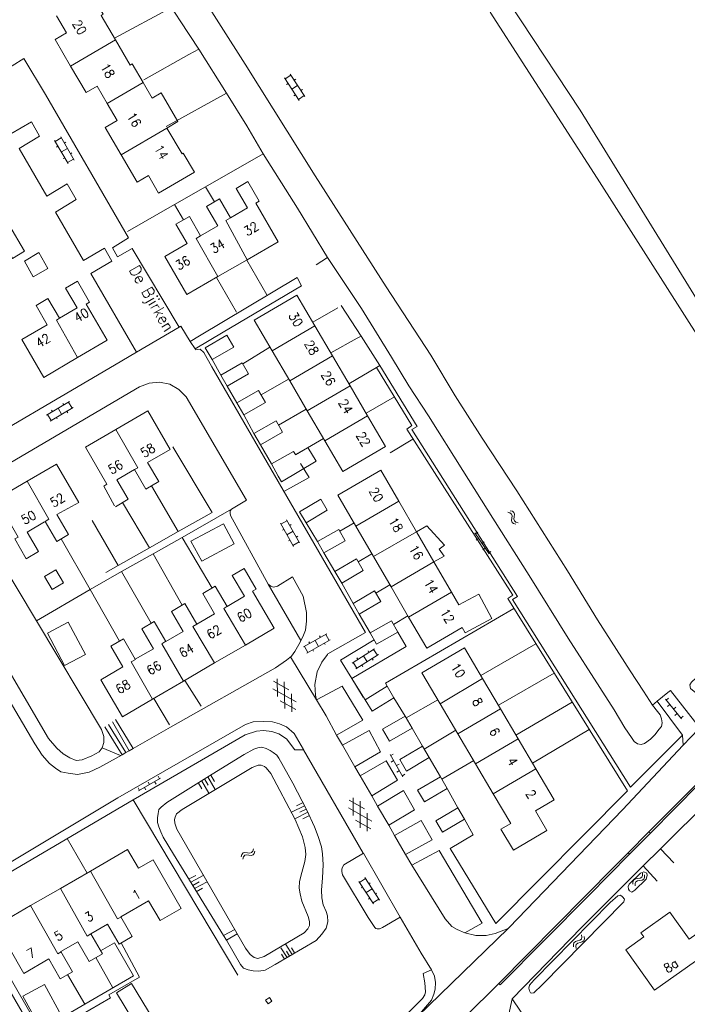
# Model space of a CAD drawing. Header units: metres. Extents: x 189705 to 199106, y 581686 to 588448.
# Tile 235 of 256: x 195681 to 195796, y 584184 to 584354. Entities that reach past the tile are written whole.
import ezdxf

# ---------------------------------------------------------------- set-up
doc = ezdxf.new("R2010")
doc.units = ezdxf.units.M
doc.layers.add('B-WA-OG-GBKN-G', color=7, linetype='Continuous', lineweight=18)
doc.styles.add('Style-STANDARD', font='STANDARD.shx')

msp = doc.modelspace()

# ---------------------------------------------------------------- linework, layer by layer
at = {"layer": 'B-WA-OG-GBKN-G'}
for p, q in [((195729.252, 584340.016), (195726.741, 584343.87)), ((195726.85, 584343.702), (195727.856, 584344.358)), ((195730.258, 584340.671), (195727.746, 584344.525)), ((195728.429, 584343.478), (195728.68, 584343.642)), ((195727.117, 584342.743), (195727.369, 584342.907)), ((195727.997, 584341.943), (195729.002, 584342.598)), ((195729.574, 584341.72), (195729.825, 584341.884)), ((195728.372, 584340.817), (195728.623, 584340.981)), ((195729.143, 584340.183), (195730.148, 584340.839)), ((195689.472, 584329.139), (195687.171, 584333.123)), ((195687.271, 584332.949), (195688.31, 584333.55)), ((195690.511, 584329.74), (195688.21, 584333.723)), ((195688.835, 584332.64), (195689.095, 584332.79)), ((195687.486, 584331.977), (195687.746, 584332.127)), ((195688.321, 584331.131), (195689.36, 584331.731)), ((195688.636, 584329.987), (195688.895, 584330.137)), ((195689.372, 584329.313), (195690.411, 584329.913)), ((195689.885, 584330.824), (195690.144, 584330.974)), ((195685.784, 584285.829), (195689.746, 584288.167)), ((195686.394, 584284.796), (195690.356, 584287.133)), ((195687.765, 584286.998), (195688.375, 584285.965)), ((195688.603, 584287.841), (195688.756, 584287.583)), ((195689.574, 584288.065), (195690.184, 584287.032)), ((195685.957, 584285.931), (195686.567, 584284.898)), ((195686.624, 584286.673), (195686.777, 584286.415)), ((195687.473, 584285.432), (195687.625, 584285.174)), ((195689.279, 584286.498), (195689.432, 584286.24)), ((195765.185, 584269.096), (195765.578, 584268.987)), ((195765.578, 584268.987), (195765.841, 584268.791)), ((195765.597, 584269.375), (195765.99, 584269.269)), ((195765.841, 584268.791), (195765.928, 584268.477)), ((195765.928, 584268.477), (195765.891, 584268.064)), ((195765.99, 584269.269), (195766.254, 584269.076)), ((195766.254, 584269.076), (195766.344, 584268.749)), ((195766.301, 584268.344), (195766.259, 584267.938)), ((195766.344, 584268.749), (195766.301, 584268.344)), ((195726.036, 584267.232), (195728.309, 584263.233)), ((195727.178, 584267.652), (195726.135, 584267.059)), ((195727.079, 584267.825), (195729.352, 584263.826)), ((195727.909, 584266.972), (195727.648, 584266.824)), ((195765.891, 584268.064), (195765.846, 584267.658)), ((195765.846, 584267.658), (195765.93, 584267.34)), ((195765.93, 584267.34), (195766.201, 584267.14)), ((195766.201, 584267.14), (195766.596, 584267.032)), ((195766.259, 584267.938), (195766.343, 584267.62)), ((195766.343, 584267.62), (195766.612, 584267.418)), ((195766.612, 584267.418), (195767.007, 584267.311)), ((195726.655, 584266.144), (195726.394, 584265.996)), ((195728.216, 584265.826), (195727.173, 584265.233)), ((195729.045, 584264.974), (195728.784, 584264.826)), ((195759.508, 584265.567), (195761.968, 584261.919)), ((195760.034, 584265.681), (195759.62, 584265.401)), ((195727.691, 584264.32), (195727.431, 584264.172)), ((195729.254, 584264), (195728.21, 584263.407)), ((195760.179, 584264.572), (195759.764, 584264.293)), ((195761.152, 584264.023), (195760.738, 584263.743)), ((195761.297, 584262.914), (195760.882, 584262.635)), ((195762.27, 584262.365), (195761.856, 584262.085)), ((195734.028, 584248.182), (195730.026, 584245.915)), ((195734.445, 584247.04), (195733.854, 584248.084)), ((195734.619, 584247.138), (195730.617, 584244.871)), ((195731.113, 584246.531), (195730.965, 584246.792)), ((195732.618, 584246.004), (195732.027, 584247.049)), ((195732.938, 584247.565), (195732.791, 584247.826)), ((195733.765, 584246.309), (195733.617, 584246.57)), ((195730.791, 584244.969), (195730.2, 584246.013)), ((195731.766, 584245.177), (195731.618, 584245.438)), ((195738.384, 584243.143), (195742.271, 584245.604)), ((195741.139, 584245.242), (195741.299, 584244.988)), ((195742.102, 584245.497), (195742.744, 584244.483)), ((195738.553, 584243.25), (195739.195, 584242.236)), ((195739.026, 584242.129), (195742.913, 584244.59)), ((195739.197, 584244.013), (195739.358, 584243.759)), ((195740.328, 584244.373), (195740.97, 584243.359)), ((195741.857, 584243.921), (195742.017, 584243.668)), ((195740.084, 584242.799), (195740.245, 584242.545)), ((195724.849, 584240.027), (195727.523, 584238.559)), ((195725.559, 584237.368), (195725.493, 584240.417)), ((195726.817, 584235.293), (195726.717, 584239.889)), ((195724.751, 584238.698), (195728.782, 584236.486)), ((195726.007, 584236.627), (195728.681, 584235.158)), ((195728.038, 584234.768), (195727.972, 584237.821)), ((195792.349, 584236.921), (195795.135, 584233.515)), ((195792.863, 584237.083), (195792.476, 584236.766)), ((195793.109, 584235.992), (195792.722, 584235.676)), ((195794.129, 584235.535), (195793.742, 584235.218)), ((195794.375, 584234.444), (195793.988, 584234.127)), ((195795.395, 584233.986), (195795.008, 584233.67)), ((195744.94, 584227.384), (195747.154, 584223.582)), ((195745.473, 584227.463), (195745.041, 584227.212)), ((195745.544, 584226.347), (195745.112, 584226.096)), ((195746.479, 584225.735), (195746.047, 584225.483)), ((195746.55, 584224.619), (195746.118, 584224.367)), ((195701.609, 584221.129), (195705.416, 584223.334)), ((195703.262, 584222.664), (195703.512, 584222.232)), ((195704.378, 584222.733), (195704.628, 584222.3)), ((195704.992, 584223.667), (195705.243, 584223.234)), ((195711.905, 584222.601), (195712.531, 584221.513)), ((195712.448, 584222.914), (195713.701, 584220.739)), ((195712.992, 584223.227), (195713.618, 584222.14)), ((195713.536, 584223.54), (195714.789, 584221.366)), ((195714.079, 584223.853), (195714.706, 584222.766)), ((195747.485, 584224.006), (195747.053, 584223.755)), ((195701.531, 584221.662), (195701.782, 584221.229)), ((195702.647, 584221.73), (195702.898, 584221.298)), ((195737.91, 584219.548), (195740.551, 584218.022)), ((195738.561, 584216.874), (195738.562, 584219.924)), ((195739.773, 584214.772), (195739.774, 584219.369)), ((195730.213, 584218.57), (195727.96, 584217.464)), ((195729.937, 584219.133), (195728.81, 584218.58)), ((195730.49, 584218.007), (195729.364, 584217.454)), ((195737.783, 584218.221), (195741.764, 584215.922)), ((195730.767, 584217.444), (195728.514, 584216.337)), ((195731.043, 584216.881), (195729.917, 584216.327)), ((195738.993, 584216.123), (195741.634, 584214.597)), ((195740.983, 584214.221), (195740.983, 584217.274)), ((195721.076, 584210.518), (195721.283, 584210.783)), ((195721.283, 584210.783), (195721.4, 584211.175)), ((195721.553, 584210.366), (195721.669, 584210.758)), ((195719.305, 584209.81), (195719.419, 584210.201)), ((195719.419, 584210.201), (195719.619, 584210.461)), ((195719.575, 584209.393), (195719.692, 584209.783)), ((195719.619, 584210.461), (195719.947, 584210.544)), ((195719.692, 584209.783), (195719.894, 584210.042)), ((195719.894, 584210.042), (195720.21, 584210.122)), ((195719.947, 584210.544), (195720.351, 584210.492)), ((195720.21, 584210.122), (195720.622, 584210.075)), ((195720.351, 584210.492), (195720.756, 584210.441)), ((195720.622, 584210.075), (195721.026, 584210.022)), ((195720.756, 584210.441), (195721.076, 584210.518)), ((195721.026, 584210.022), (195721.346, 584210.099)), ((195721.346, 584210.099), (195721.553, 584210.366)), ((195710.351, 584205.977), (195711.457, 584206.571)), ((195710.648, 584205.425), (195712.859, 584206.612)), ((195739.685, 584205.378), (195740.692, 584206.031)), ((195743.086, 584202.339), (195740.583, 584206.199)), ((195786.757, 584205.51), (195786.877, 584205.815)), ((195786.877, 584205.815), (195787.171, 584205.984)), ((195787.171, 584205.984), (195787.573, 584206.044)), ((195787.256, 584205.487), (195787.538, 584205.65)), ((195787.538, 584205.65), (195787.948, 584205.718)), ((195787.573, 584206.044), (195787.977, 584206.106)), ((195787.948, 584205.718), (195788.351, 584205.777)), ((195787.977, 584206.106), (195788.263, 584206.268)), ((195788.263, 584206.268), (195788.391, 584206.579)), ((195788.351, 584205.777), (195788.638, 584205.939)), ((195788.391, 584206.579), (195788.395, 584206.988)), ((195788.638, 584205.939), (195788.764, 584206.252)), ((195788.764, 584206.252), (195788.769, 584206.66)), ((195710.945, 584204.872), (195712.05, 584205.466)), ((195711.242, 584204.319), (195713.453, 584205.507)), ((195711.539, 584203.767), (195712.644, 584204.36)), ((195742.079, 584201.687), (195739.577, 584205.546)), ((195739.951, 584204.418), (195740.202, 584204.581)), ((195740.828, 584203.616), (195741.835, 584204.269)), ((195741.264, 584205.15), (195741.515, 584205.313)), ((195786.753, 584205.103), (195786.757, 584205.51)), ((195787.127, 584204.775), (195787.133, 584205.183)), ((195787.133, 584205.183), (195787.256, 584205.487)), ((195741.201, 584202.49), (195741.452, 584202.653)), ((195741.97, 584201.854), (195742.977, 584202.507)), ((195742.405, 584203.39), (195742.657, 584203.553)), ((195777.619, 584195.42), (195777.882, 584195.618)), ((195777.882, 584195.618), (195777.968, 584195.943)), ((195777.968, 584195.943), (195777.918, 584196.349)), ((195778.297, 584195.341), (195778.381, 584195.668)), ((195778.381, 584195.668), (195778.332, 584196.074)), ((195727.201, 584192.442), (195726.132, 584194.141)), ((195728.051, 584192.976), (195726.982, 584194.676)), ((195728.476, 584193.244), (195727.941, 584194.094)), ((195776.488, 584194.669), (195776.568, 584194.986)), ((195776.539, 584194.265), (195776.488, 584194.669)), ((195776.568, 584194.986), (195776.837, 584195.193)), ((195776.837, 584195.193), (195777.227, 584195.305)), ((195776.904, 584194.394), (195776.987, 584194.712)), ((195776.952, 584193.989), (195776.904, 584194.394)), ((195776.987, 584194.712), (195777.245, 584194.911)), ((195777.227, 584195.305), (195777.619, 584195.42)), ((195777.245, 584194.911), (195777.642, 584195.031)), ((195777.642, 584195.031), (195778.034, 584195.143)), ((195778.034, 584195.143), (195778.297, 584195.341)), ((195726.776, 584192.174), (195726.241, 584193.024)), ((195727.626, 584192.709), (195727.091, 584193.559))]:
    msp.add_line(p, q, dxfattribs=at)
at = {"layer": 'B-WA-OG-GBKN-G', "flags": 128}
for points in [[(195757.368, 584369.147), (195777.644, 584338.34), (195800.546, 584301.199), (195822.573, 584269.357), (195825.903, 584263.214), (195825.627, 584262.552), (195798.988, 584237.444), (195797.844, 584237.761), (195796.639, 584238.781), (195796.538, 584239.419), (195796.826, 584239.834), (195821.895, 584263.154), (195821.952, 584264.077), (195804.383, 584289.265), (195780.584, 584326.631), (195762.146, 584355.218)], [(195708.382, 584364.468), (195720, 584346.22), (195732.003, 584327.008), (195744.234, 584307.899), (195751.944, 584296.139)], [(195697.621, 584350.417), (195695.159, 584354.618), (195695.531, 584354.836), (195693.576, 584358.172)], [(195707.265, 584355.983), (195697.448, 584350.713)], [(195751.944, 584296.139), (195756.158, 584289.169), (195760.78, 584281.87), (195766.78, 584272.797), (195775.462, 584259.01), (195780.621, 584250.569), (195786.29, 584241.775), (195788.587, 584238.303), (195790.145, 584235.895), (195790.961, 584234.831), (195791.421, 584234.223), (195791.651, 584233.538), (195791.781, 584232.853), (195791.655, 584232.243), (195791.225, 584231.683), (195790.593, 584230.869), (195789.757, 584230.029), (195788.742, 584229.289), (195788.159, 584229.11), (195787.548, 584229.235), (195786.937, 584229.665), (195786.503, 584230.349), (195785.38, 584231.996), (195783.515, 584235.114), (195781.064, 584238.941), (195775.575, 584247.405), (195768.858, 584258.228), (195762.627, 584268.113), (195757.444, 584276.273), (195751.545, 584285.702), (195748.174, 584290.872), (195745.186, 584295.815), (195740.002, 584304.153), (195734.181, 584312.947), (195728.971, 584321.463), (195723.098, 584330.79), (195720.237, 584335.606), (195716.763, 584341.233), (195712.014, 584348.811), (195708.771, 584353.702), (195707.265, 584355.983)], [(195687.493, 584354.587), (195689.227, 584351.628), (195687.242, 584350.465), (195689.916, 584345.902)], [(195689.916, 584345.902), (195697.621, 584350.417)], [(195702.393, 584343.116), (195700.53, 584346.295), (195700.163, 584346.079), (195697.621, 584350.417)], [(195712.014, 584348.811), (195710.289, 584347.892), (195702.552, 584343.527)], [(195708.6, 584300.97), (195700.506, 584314.519), (195697.989, 584313.089), (195697.104, 584314.618), (195699.878, 584316.328), (195685.613, 584341.025), (195681.871, 584347.236), (195677.869, 584344.722), (195677.387, 584345.491)], [(195689.916, 584345.902), (195692.585, 584341.347), (195694.47, 584342.451), (195696.205, 584339.49)], [(195702.393, 584343.116), (195696.205, 584339.49)], [(195703.978, 584340.411), (195702.393, 584343.116)], [(195706.512, 584335.254), (195708.392, 584336.356), (195705.511, 584341.304), (195703.978, 584340.411)], [(195716.763, 584341.233), (195706.376, 584335.486)], [(195701.271, 584296.66), (195693.408, 584310.197), (195697.016, 584312.345), (195695.736, 584314.579), (195692.162, 584312.449), (195687.342, 584320.776), (195690.875, 584322.961), (195689.353, 584325.623), (195685.834, 584323.516), (195681.045, 584331.728), (195684.588, 584333.857), (195683.176, 584336.339), (195679.625, 584334.253), (195677.223, 584338.233), (195676.943, 584338.109), (195676.887, 584338.199), (195674.029, 584336.537)], [(195696.205, 584339.49), (195697.944, 584336.522), (195695.883, 584335.314), (195698.626, 584330.632)], [(195706.512, 584335.254), (195698.626, 584330.632)], [(195698.626, 584330.632), (195701.371, 584325.948), (195703.302, 584327.08), (195705.08, 584324.046), (195711.236, 584327.653), (195709.324, 584330.916), (195709.123, 584330.799), (195706.512, 584335.254)], [(195723.098, 584330.79), (195713.162, 584325.124)], [(195717.429, 584319.793), (195720.362, 584321.485), (195718.413, 584324.864), (195720.458, 584326.043), (195722.404, 584322.668), (195721.79, 584322.314), (195725.643, 584315.632), (195720.341, 584312.575)], [(195713.162, 584325.124), (195707.821, 584322.079)], [(195714.671, 584322.54), (195713.162, 584325.124)], [(195712.307, 584316.684), (195715.274, 584318.395), (195713.33, 584321.767), (195715.552, 584323.048), (195717.429, 584319.793)], [(195709.343, 584319.429), (195707.821, 584322.079), (195699.692, 584317.443)], [(195715.296, 584309.666), (195709.929, 584306.571), (195706.134, 584313.152), (195709.96, 584315.358), (195708.045, 584318.68), (195710.38, 584320.027), (195712.307, 584316.684)], [(195717.429, 584319.793), (195716.658, 584319.348), (195720.341, 584312.575)], [(195679.27, 584318.636), (195681.95, 584314.062), (195679.89, 584312.811), (195677.166, 584317.396)], [(195715.296, 584309.666), (195711.536, 584316.239), (195712.307, 584316.684)], [(195684.447, 584313.81), (195685.991, 584311.088), (195683.481, 584309.656), (195681.993, 584312.35), (195684.447, 584313.81)], [(195720.341, 584312.575), (195715.296, 584309.666)], [(195723.681, 584306.536), (195720.235, 584312.513)], [(195734.181, 584312.947), (195732.228, 584311.697)], [(195728.935, 584309.521), (195712.107, 584299.458)], [(195718.458, 584303.565), (195715.029, 584309.512)], [(195716.172, 584300.124), (195729.699, 584308.084), (195728.935, 584309.521)], [(195688.013, 584302.489), (195691.047, 584304.279), (195689.056, 584307.67), (195691.132, 584308.888)], [(195696.24, 584298.739), (195692.623, 584304.952), (195693.181, 584305.28), (195691.132, 584308.888)], [(195685.896, 584301.386), (195683.961, 584304.682), (195686.017, 584305.889), (195688.013, 584302.489)], [(195724.623, 584296.877), (195721.532, 584302.152), (195728.894, 584306.466), (195731.985, 584301.191)], [(195735.91, 584304.293), (195731.604, 584301.84)], [(195743.158, 584294.386), (195739.966, 584299.43), (195736.519, 584304.701)], [(195691.109, 584295.727), (195687.475, 584302.162), (195688.013, 584302.489)], [(195685.896, 584301.386), (195681.509, 584298.819), (195685.28, 584292.304)], [(195701.271, 584296.66), (195708.6, 584300.97)], [(195708.6, 584300.97), (195708.924, 584301.148), (195710.478, 584298.486)], [(195731.985, 584301.191), (195724.623, 584296.877)], [(195731.985, 584301.191), (195735.009, 584296.03)], [(195710.478, 584298.486), (195712.107, 584299.458)], [(195716.172, 584300.124), (195711.34, 584297.21)], [(195713.101, 584297.414), (195716.823, 584299.577), (195718.005, 584297.542), (195714.283, 584295.379), (195713.101, 584297.414)], [(195739.966, 584299.43), (195739.281, 584299.073), (195734.714, 584296.534)], [(195696.24, 584298.739), (195691.109, 584295.727)], [(195710.478, 584298.486), (195711.34, 584297.21)], [(195711.34, 584297.21), (195711.436, 584297.075)], [(195712.856, 584296.62), (195712.246, 584297.16), (195711.436, 584297.075)], [(195724.239, 584297.533), (195719.58, 584294.648)], [(195691.109, 584295.727), (195685.28, 584292.304)], [(195697.498, 584294.41), (195701.271, 584296.66)], [(195712.856, 584296.62), (195714.219, 584294.162)], [(195727.647, 584291.716), (195724.623, 584296.877)], [(195735.009, 584296.03), (195727.647, 584291.716)], [(195735.009, 584296.03), (195738.032, 584290.871)], [(195670.441, 584275.442), (195668.877, 584277.669), (195697.498, 584294.41)], [(195714.219, 584294.162), (195740.718, 584248.399), (195734.22, 584244.717), (195734.165, 584244.641)], [(195714.283, 584295.379), (195715.779, 584292.723)], [(195715.779, 584292.723), (195719.463, 584294.851), (195720.565, 584292.942), (195716.881, 584290.815), (195715.779, 584292.723)], [(195742.574, 584294.004), (195737.815, 584291.24)], [(195757.717, 584216.24), (195759.214, 584213.559), (195755.283, 584211.236), (195763.124, 584198.31), (195785.795, 584221.129), (195765.186, 584254.256), (195766.048, 584254.842), (195747.791, 584283.38), (195748.704, 584284.043), (195742.574, 584294.004), (195743.158, 584294.386), (195749.594, 584283.893), (195748.655, 584283.332), (195766.862, 584254.616), (195766.025, 584254.081), (195786.352, 584221.791), (195795.268, 584230.731)], [(195701.762, 584290.674), (195671.743, 584273.058)], [(195709.828, 584288.964), (195708.574, 584290.262), (195706.996, 584291.136), (195705.231, 584291.51), (195703.434, 584291.351), (195701.762, 584290.674)], [(195716.881, 584290.815), (195718.527, 584287.948)], [(195727.465, 584292.027), (195722.706, 584289.301)], [(195730.67, 584286.558), (195727.647, 584291.716)], [(195730.67, 584286.558), (195738.032, 584290.871)], [(195738.032, 584290.871), (195741.055, 584285.711)], [(195720.207, 584271.168), (195709.828, 584288.964)], [(195718.527, 584287.948), (195722.25, 584290.093), (195723.45, 584288.009), (195719.727, 584285.864), (195718.527, 584287.948)], [(195745.663, 584288.984), (195740.795, 584286.155)], [(195697.717, 584283.347), (195703.204, 584286.543), (195707.058, 584279.926), (195703.184, 584277.67), (195705.1, 584274.379), (195702.898, 584273.096), (195700.93, 584276.474)], [(195719.727, 584285.864), (195721.493, 584282.675)], [(195730.485, 584286.873), (195725.734, 584284.073)], [(195733.694, 584281.398), (195730.67, 584286.558)], [(195741.055, 584285.711), (195744.144, 584280.44), (195736.783, 584276.126), (195733.694, 584281.398)], [(195741.055, 584285.711), (195733.694, 584281.398)], [(195721.493, 584282.675), (195725.29, 584284.848), (195726.411, 584282.889), (195722.614, 584280.716), (195721.493, 584282.675)], [(195692.494, 584280.305), (195697.717, 584283.347)], [(195697.717, 584283.347), (195701.466, 584276.762), (195700.948, 584276.443)], [(195692.494, 584280.305), (195696.179, 584273.931), (195695.62, 584273.59), (195697.497, 584270.211)], [(195708.428, 584265.765), (195714.295, 584269.085), (195707.5, 584280.339)], [(195722.614, 584280.716), (195724.493, 584277.421)], [(195728.618, 584279.052), (195730.785, 584280.254), (195732.191, 584277.903), (195726.226, 584274.335), (195725.66, 584275.343)], [(195733.458, 584281.799), (195728.65, 584278.994)], [(195748.875, 584281.686), (195744.958, 584279.309)], [(195725.66, 584275.343), (195724.493, 584277.421), (195728.325, 584279.573), (195728.618, 584279.052)], [(195682.462, 584274.462), (195687.5, 584277.397)], [(195687.5, 584277.397), (195691.331, 584270.762), (195687.573, 584268.718)], [(195729.492, 584277.496), (195730.97, 584275.102), (195726.658, 584272.703)], [(195700.93, 584276.474), (195697.875, 584274.695), (195699.832, 584271.336), (195697.638, 584270.059)], [(195739.041, 584266.708), (195735.931, 584272.064), (195743.322, 584276.355), (195746.431, 584270.999)], [(195685.439, 584267.434), (195682.433, 584265.684), (195684.388, 584262.328), (195682.284, 584261.103), (195680.302, 584264.507), (195680.87, 584264.839), (195677.088, 584271.332), (195682.462, 584274.462)], [(195682.462, 584274.462), (195686.149, 584267.899), (195685.551, 584267.508)], [(195708.428, 584265.765), (195703.829, 584273.639)], [(195671.013, 584272.092), (195684.039, 584250.407), (195695.252, 584231.726), (195695.662, 584230.509), (195695.615, 584229.493), (195695.338, 584228.527), (195694.857, 584227.84), (195693.589, 584227.151), (195691.914, 584226.46), (195690.898, 584226.381), (195689.779, 584226.809), (195688.633, 584227.491), (195687.537, 584228.504), (195686.084, 584230.175), (195677.654, 584244.472), (195663.756, 584267.986)], [(195703.495, 584262.973), (195698.87, 584270.776)], [(195720.207, 584271.168), (195717.596, 584269.654), (195717.394, 584269.348), (195717.395, 584268.942), (195717.422, 584268.536), (195723.938, 584256.697), (195724.422, 584256.368), (195724.854, 584256.192), (195725.54, 584256.372)], [(195729.355, 584269.155), (195732.997, 584271.337), (195734.12, 584269.463), (195730.478, 584267.281), (195729.355, 584269.155)], [(195739.041, 584266.708), (195746.431, 584270.999)], [(195746.431, 584270.999), (195749.472, 584265.761)], [(195687.573, 584268.718), (195689.58, 584265.271), (195687.544, 584264.086), (195685.551, 584267.508)], [(195709.124, 584264.778), (195717.596, 584269.654)], [(195661.383, 584267.243), (195683.749, 584229.254), (195685.025, 584227.303), (195686.3, 584225.834), (195687.294, 584225.05), (195688.261, 584224.418), (195689.507, 584224.193), (195691.109, 584223.969), (195693.09, 584224.356), (195694.942, 584225.225), (195697.757, 584226.782), (195698.776, 584227.362)], [(195698.092, 584259.916), (195693.636, 584267.679)], [(195712.518, 584260.676), (195710.623, 584264.144), (195716.238, 584267.134), (195718.096, 584263.646), (195712.518, 584260.676)], [(195730.478, 584267.281), (195732.408, 584264.041)], [(195738.723, 584267.256), (195736.268, 584265.856)], [(195742.068, 584261.493), (195739.041, 584266.708)], [(195752.486, 584260.569), (195754.222, 584261.542), (195753.371, 584262.747), (195754.322, 584263.419), (195751.245, 584266.79), (195749.472, 584265.761)], [(195703.495, 584262.973), (195708.428, 584265.765)], [(195732.408, 584264.041), (195736.106, 584266.141), (195737.211, 584264.197), (195733.513, 584262.096), (195732.408, 584264.041)], [(195742.068, 584261.493), (195749.472, 584265.761)], [(195749.472, 584265.761), (195752.486, 584260.569)], [(195693.292, 584255.782), (195688.305, 584264.529)], [(195704.129, 584261.972), (195709.124, 584264.778)], [(195714.296, 584256.057), (195709.124, 584264.778)], [(195698.092, 584259.916), (195703.495, 584262.973)], [(195698.674, 584258.907), (195704.129, 584261.972)], [(195709.154, 584253.134), (195704.129, 584261.972)], [(195733.513, 584262.096), (195735.417, 584258.913)], [(195741.793, 584261.968), (195739.431, 584260.576)], [(195695.981, 584258.721), (195698.092, 584259.916)], [(195735.417, 584258.913), (195739.128, 584261.092), (195740.307, 584259.084), (195736.596, 584256.906), (195735.417, 584258.913)], [(195745.096, 584256.279), (195742.068, 584261.493)], [(195745.096, 584256.279), (195752.486, 584260.569)], [(195752.486, 584260.569), (195755.513, 584255.354)], [(195687.401, 584259.181), (195688.691, 584256.957), (195686.731, 584255.821), (195685.441, 584258.045), (195687.401, 584259.181)], [(195698.334, 584246.939), (195693.292, 584255.782), (195698.674, 584258.907)], [(195703.795, 584250.015), (195698.674, 584258.907)], [(195716.855, 584252.88), (195719.86, 584254.63), (195717.757, 584258.241), (195719.805, 584259.434), (195721.876, 584255.878), (195721.254, 584255.516), (195724.975, 584249.127), (195720.026, 584246.245)], [(195700.683, 584228.446), (195707.142, 584232.118), (195725.177, 584242.329), (195727.104, 584243.629), (195727.941, 584244.343), (195728.523, 584245.106), (195729.23, 584246.327), (195729.912, 584247.65), (195730.341, 584248.794), (195730.514, 584250.343), (195730.56, 584251.867), (195729.967, 584254.658), (195728.152, 584257.979), (195725.54, 584256.372)], [(195729.584, 584247.013), (195723.938, 584256.697)], [(195736.596, 584256.906), (195738.546, 584253.392)], [(195744.907, 584256.603), (195742.502, 584255.149)], [(195684.039, 584250.407), (195693.292, 584255.782)], [(195711.645, 584249.858), (195714.682, 584251.627), (195712.658, 584255.103), (195714.825, 584256.365), (195716.855, 584252.88)], [(195738.546, 584253.392), (195742.24, 584255.589), (195743.323, 584253.768), (195739.629, 584251.571), (195738.546, 584253.392)], [(195748.123, 584251.064), (195745.096, 584256.279)], [(195755.513, 584255.354), (195748.123, 584251.064)], [(195755.513, 584255.354), (195756.782, 584253.17)], [(195757.354, 584249.266), (195757.856, 584248.326), (195762.466, 584250.793), (195760.212, 584255.005), (195756.782, 584253.17)], [(195706.332, 584246.876), (195709.292, 584248.6), (195707.285, 584252.045), (195709.59, 584253.388), (195711.645, 584249.858)], [(195716.843, 584252.901), (195716.295, 584252.547), (195720.026, 584246.245)], [(195739.629, 584251.571), (195741.502, 584248.366)], [(195766.247, 584252.55), (195744.116, 584239.694), (195744.4, 584239.137)], [(195689.5, 584250.203), (195692.479, 584244.621), (195688.893, 584242.708), (195685.914, 584248.289), (195689.5, 584250.203)], [(195701.059, 584243.798), (195704.166, 584245.608), (195702.156, 584249.06), (195704.324, 584250.323), (195706.332, 584246.876)], [(195711.654, 584249.842), (195710.991, 584249.442), (195714.715, 584243.152)], [(195741.502, 584248.366), (195745.16, 584250.436), (195746.269, 584248.477), (195742.611, 584246.407), (195741.502, 584248.366)], [(195748.014, 584251.252), (195745.528, 584249.787)], [(195757.354, 584249.266), (195751.231, 584245.711), (195748.123, 584251.064)], [(195738.36, 584240.494), (195747.704, 584246.002), (195746.269, 584248.477)], [(195704.003, 584236.914), (195698.828, 584233.9), (195695.123, 584240.262), (195698.914, 584242.47), (195696.824, 584246.059), (195699.003, 584247.329), (195701.059, 584243.798)], [(195706.327, 584246.885), (195705.618, 584246.442), (195709.332, 584240.017)], [(195738.36, 584240.494), (195736.404, 584243.657), (195742.2, 584247.132)], [(195770.027, 584246.474), (195760.544, 584241.018)], [(195720.026, 584246.245), (195714.715, 584243.152)], [(195734.165, 584244.641), (195733.204, 584243.317), (195732.396, 584241.639), (195731.996, 584239.454), (195732.078, 584237.626), (195732.255, 584236.797)], [(195753.556, 584236.149), (195750.421, 584241.47), (195757.738, 584245.781), (195760.873, 584240.46)], [(195704.003, 584236.914), (195700.349, 584243.336), (195701.068, 584243.783)], [(195714.715, 584243.152), (195709.332, 584240.017)], [(195732.255, 584236.797), (195727.757, 584244.208)], [(195773.182, 584241.403), (195763.574, 584235.875)], [(195709.332, 584240.017), (195704.003, 584236.914)], [(195712.391, 584235.714), (195709.575, 584240.159)], [(195740.625, 584236.83), (195738.36, 584240.494)], [(195740.312, 584237.244), (195738.36, 584240.494)], [(195753.556, 584236.149), (195760.873, 584240.46)], [(195760.873, 584240.46), (195763.924, 584235.282)], [(195735.732, 584230.704), (195740.248, 584233.283), (195736.698, 584239.164), (195732.255, 584236.797)], [(195740.625, 584236.83), (195744.4, 584239.137), (195745.603, 584237.168), (195741.828, 584234.861), (195740.625, 584236.83)], [(195792.781, 584238.08), (195790.905, 584236.583), (195795.268, 584230.731)], [(195793.237, 584238.444), (195792.781, 584238.08)], [(195797.86, 584232.085), (195797.37, 584233.149), (195793.237, 584238.444)], [(195706.938, 584232.523), (195704.231, 584237.046)], [(195735.732, 584230.704), (195733.907, 584234.076), (195732.255, 584236.797)], [(195745.603, 584237.168), (195747.54, 584234.027)], [(195753.175, 584236.795), (195747.706, 584233.737)], [(195756.606, 584230.971), (195753.556, 584236.149)], [(195776.289, 584236.409), (195766.603, 584230.734)], [(195790.145, 584235.895), (195790.905, 584236.583)], [(195763.924, 584235.282), (195756.606, 584230.971)], [(195763.924, 584235.282), (195766.974, 584230.104)], [(195669.632, 584203.117), (195675.029, 584206.172), (195698.033, 584219.953), (195720.024, 584232.562), (195721.369, 584233.023), (195723.122, 584233.105), (195724.673, 584233.008), (195725.868, 584232.681), (195727.114, 584232.177), (195728.389, 584231.013), (195730.023, 584228.25), (195730.041, 584228.22)], [(195699.984, 584228.048), (195697.103, 584233.002)], [(195700.683, 584228.446), (195697.661, 584233.41)], [(195743.606, 584231.78), (195747.54, 584234.027), (195748.74, 584231.926), (195744.806, 584229.679), (195743.606, 584231.78)], [(195730.041, 584228.22), (195728.55, 584228.22), (195727.096, 584230.07), (195725.772, 584230.929), (195724.576, 584231.357), (195723.153, 584231.531), (195721.908, 584231.425), (195719.979, 584230.785), (195700.702, 584219.58), (195671.661, 584202.556), (195684.69, 584179.945), (195700.72, 584189.286), (195697.45, 584194.964), (195695.088, 584193.617)], [(195698.776, 584227.362), (195695.835, 584232.134)], [(195699.439, 584227.738), (195696.469, 584232.568)], [(195738.863, 584225.295), (195743.289, 584227.858), (195741.321, 584231.534), (195736.712, 584229.011)], [(195748.74, 584231.926), (195750.523, 584228.838)], [(195756.253, 584231.57), (195750.819, 584228.334)], [(195779.221, 584231.696), (195769.463, 584225.879)], [(195795.414, 584228.989), (195798.012, 584231.753)], [(195735.732, 584230.704), (195736.712, 584229.011)], [(195759.657, 584225.793), (195756.606, 584230.971)], [(195759.657, 584225.793), (195766.974, 584230.104)], [(195766.974, 584230.104), (195770.025, 584224.926)], [(195795.268, 584230.731), (195795.414, 584228.989)], [(195698.527, 584227.22), (195695.338, 584228.527)], [(195698.776, 584227.362), (195699.439, 584227.738)], [(195699.439, 584227.738), (195699.984, 584228.048)], [(195699.984, 584228.048), (195700.683, 584228.446)], [(195704.853, 584216.469), (195704.978, 584217.231), (195705.128, 584217.917), (195705.483, 584218.35), (195706.497, 584219.14), (195714.282, 584224.039), (195719.786, 584227.407), (195721.485, 584228.326), (195722.171, 584228.557), (195722.831, 584228.66), (195723.594, 584228.434), (195724.307, 584228.081), (195724.816, 584227.727), (195725.402, 584227.297), (195725.785, 584226.765), (195728.187, 584222.455), (195730.59, 584217.815), (195731.894, 584214.925), (195732.535, 584213.301), (195733.099, 584211.5), (195733.306, 584210.282), (195733.414, 584208.429), (195733.319, 584206.194), (195733.148, 584204.035), (195733.177, 584202.74), (195733.435, 584201.496), (195733.922, 584200.355), (195734.153, 584199.62), (195734.232, 584198.604), (195733.931, 584197.486), (195733.197, 584196.443), (195732.184, 584195.398), (195725.133, 584191.238), (195723.433, 584190.294), (195722.316, 584190.113), (195721.35, 584190.135), (195720.511, 584190.31), (195719.697, 584190.587), (195719.187, 584191.246), (195716.735, 584195.454), (195716.224, 584196.239), (195710.86, 584205.009), (195707.617, 584210.256), (195705.88, 584213.171), (195705.471, 584214.058), (195705.087, 584214.971), (195704.907, 584215.707), (195704.853, 584216.469)], [(195730.041, 584228.22), (195740.319, 584210.404), (195740.33, 584210.385)], [(195736.712, 584229.011), (195738.863, 584225.295)], [(195746.589, 584226.527), (195750.523, 584228.838), (195751.684, 584226.863), (195747.75, 584224.552), (195746.589, 584226.527)], [(195765.246, 584197.468), (195765.413, 584197.631), (195784.967, 584217.877), (195795.414, 584228.989)], [(195741.771, 584220.27), (195746.226, 584222.991), (195744.259, 584226.287), (195739.78, 584223.711)], [(195751.684, 584226.863), (195753.61, 584223.559)], [(195759.327, 584226.353), (195753.829, 584223.177)], [(195708.214, 584214.549), (195720.017, 584194.067), (195720.859, 584192.952), (195721.546, 584192.446), (195722.182, 584192.296), (195723.223, 584192.604), (195730.147, 584196.687), (195730.78, 584197.375), (195731.032, 584197.985), (195731.056, 584198.645), (195730.799, 584199.483), (195729.724, 584202.146), (195729.44, 584203.389), (195729.285, 584204.404), (195729.357, 584205.547), (195729.708, 584207.072), (195730.261, 584209.003), (195730.435, 584210.197), (195730.33, 584211.416), (195729.841, 584213.242), (195728.562, 584216.184), (195724.37, 584224.145), (195723.605, 584225.082), (195723.299, 584225.335), (195722.739, 584225.537), (195722.206, 584225.535), (195721.165, 584225.151), (195709.118, 584217.904), (195708.155, 584217.164), (195707.902, 584216.63), (195707.827, 584216.198), (195707.855, 584215.589), (195708.214, 584214.549)], [(195738.863, 584225.295), (195739.78, 584223.711)], [(195762.707, 584220.615), (195759.657, 584225.793)], [(195762.707, 584220.615), (195770.025, 584224.926)], [(195770.025, 584224.926), (195773.157, 584219.61), (195769.945, 584217.718), (195771.945, 584214.323), (195766.168, 584210.92), (195764.029, 584214.552), (195765.699, 584215.536), (195762.707, 584220.615)], [(195739.78, 584223.711), (195741.771, 584220.27)], [(195749.66, 584221.283), (195753.61, 584223.559), (195754.782, 584221.524), (195750.833, 584219.248), (195749.66, 584221.283)], [(195744.696, 584215.215), (195749.139, 584217.896), (195747.248, 584221.217), (195742.782, 584218.522)], [(195754.782, 584221.524), (195756.582, 584218.194)], [(195789.506, 584214.061), (195797.06, 584221.653), (195797.922, 584222.497)], [(195798.148, 584222.327), (195789.77, 584213.865)], [(195718.685, 584189.391), (195700.702, 584219.58)], [(195741.771, 584220.27), (195742.782, 584218.522)], [(195800.155, 584219.751), (195800.105, 584219.699), (195791.469, 584211.167)], [(195742.782, 584218.522), (195744.696, 584215.215)], [(195752.794, 584215.997), (195756.582, 584218.194), (195757.717, 584216.24), (195753.928, 584214.042), (195752.794, 584215.997)], [(195747.609, 584210.181), (195752.204, 584212.7), (195750.262, 584216.021), (195745.706, 584213.47)], [(195744.696, 584215.215), (195745.706, 584213.47)], [(195692.747, 584206.988), (195689.347, 584212.923)], [(195745.706, 584213.47), (195747.609, 584210.181)], [(195785.925, 584210.463), (195789.506, 584214.061)], [(195789.77, 584213.865), (195786.181, 584210.24)], [(195789.77, 584213.865), (195789.506, 584214.061)], [(195693.335, 584207.327), (195699.733, 584211.02), (195701.581, 584207.819), (195704.114, 584209.281), (195708.959, 584200.885), (195705.338, 584198.795), (195703.359, 584202.225), (195698.553, 584199.451)], [(195757.793, 584196.719), (195760.812, 584198.353), (195753.404, 584210.901), (195748.686, 584208.322)], [(195791.469, 584211.167), (195788.491, 584208.225)], [(195793.812, 584208.762), (195791.469, 584211.167)], [(195740.33, 584210.385), (195736.971, 584208.414), (195736.693, 584207.88), (195736.618, 584207.626), (195736.594, 584207.27), (195736.748, 584206.661), (195741.141, 584199.336), (195742.29, 584197.612), (195742.494, 584197.435), (195742.723, 584197.385), (195743.104, 584197.386), (195743.637, 584197.616), (195746.695, 584199.379)], [(195740.33, 584210.385), (195746.695, 584199.379)], [(195747.609, 584210.181), (195748.686, 584208.322)], [(195763.657, 584187.991), (195783.54, 584208.067), (195785.925, 584210.463)], [(195786.181, 584210.24), (195779.143, 584203.131), (195763.894, 584187.774), (195763.657, 584187.991)], [(195786.181, 584210.24), (195785.925, 584210.463)], [(195688.184, 584204.355), (195693.335, 584207.327)], [(195693.335, 584207.327), (195697.964, 584199.101), (195698.569, 584199.423)], [(195748.686, 584208.322), (195754.406, 584199.121), (195755.554, 584197.804), (195756.495, 584197.274), (195757.793, 584196.719)], [(195788.491, 584208.225), (195788.452, 584208.187), (195777.915, 584197.617), (195765.934, 584185.342)], [(195790.925, 584205.604), (195788.491, 584208.225)], [(195788.075, 584206.967), (195786.099, 584205.082), (195785.922, 584204.65), (195785.975, 584204.218), (195786.179, 584203.94), (195786.586, 584203.712), (195787.068, 584204.018), (195789.044, 584205.954), (195789.22, 584206.589), (195789.142, 584206.945), (195788.633, 584207.223), (195788.075, 584206.967)], [(195683.023, 584201.377), (195688.184, 584204.355)], [(195693.403, 584196.537), (195692.755, 584196.134), (195688.184, 584204.355)], [(195785.194, 584202.032), (195771.136, 584187.745), (195769.666, 584186.395), (195769.336, 584186.292), (195769.082, 584186.393), (195768.928, 584186.697), (195768.851, 584187.179), (195768.925, 584187.687), (195769.761, 584188.629), (195782.805, 584201.949), (195784.174, 584203.07), (195784.58, 584203.198), (195784.962, 584202.869), (195785.319, 584202.515), (195785.194, 584202.032)], [(195688.249, 584193.477), (195690.257, 584189.996), (195688.127, 584188.767), (195686.142, 584192.206), (195681.837, 584189.721), (195677.088, 584197.951), (195683.023, 584201.377)], [(195688.281, 584193.421), (195687.744, 584193.068), (195683.023, 584201.377)], [(195698.553, 584199.451), (195700.505, 584196.068), (195698.258, 584194.771), (195696.272, 584198.211), (195693.395, 584196.551)], [(195746.695, 584199.379), (195750.257, 584193.218), (195752.056, 584190.326)], [(195801.543, 584188.176), (195798.502, 584192.49), (195790.452, 584186.815), (195785.53, 584193.796), (195788.635, 584195.985), (195788.113, 584196.725), (195793.124, 584200.257), (195796.411, 584195.593), (195799.606, 584197.846)], [(195698.644, 584194.994), (195701.788, 584189.061), (195696.512, 584186.023), (195696.768, 584185.516), (195684.314, 584178.293), (195673.252, 584197.304), (195653.113, 584185.69), (195669.335, 584157.782), (195655.106, 584149.512), (195672.447, 584121.327), (195675.562, 584116.537), (195677.933, 584114.056), (195678.213, 584113.854), (195678.493, 584113.753), (195678.925, 584113.703), (195679.255, 584113.755), (195679.661, 584113.883), (195680.676, 584114.546), (195684.652, 584118.774), (195686.698, 584118.641)], [(195718.186, 584197.244), (195716.224, 584196.239)], [(195749.656, 584182.297), (195765.246, 584197.468)], [(195757.793, 584196.719), (195759.7, 584196.217), (195761.479, 584196.248), (195763.053, 584196.583), (195765.246, 584197.468)], [(195693.395, 584196.551), (195695.399, 584193.077), (195693.139, 584191.773), (195691.18, 584195.168), (195688.249, 584193.477)], [(195718.589, 584196.545), (195716.735, 584195.454)], [(195697.209, 584187.24), (195694.274, 584192.428)], [(195692.349, 584184.408), (195689.4, 584189.502)], [(195731.683, 584168.633), (195732.808, 584166.3), (195734.024, 584167.523), (195733.539, 584168.309), (195749.497, 584184.379), (195750.51, 584185.398), (195750.889, 584186.034), (195751.015, 584186.567), (195750.908, 584188.116), (195750.624, 584189.689), (195752.056, 584190.326)], [(195752.056, 584190.326), (195752.07, 584190.303), (195752.607, 584189.238), (195752.763, 584188.147), (195752.69, 584187.004), (195752.464, 584186.14), (195752.036, 584185.123), (195749.656, 584182.297)], [(195684.659, 584180.374), (195681.713, 584185.79), (195685.413, 584187.803), (195688.359, 584182.387), (195684.659, 584180.374)], [(195702.496, 584178.659), (195697.796, 584186.369), (195700.4, 584187.956), (195705.1, 584180.247), (195702.496, 584178.659)], [(195765.334, 584182.395), (195762.211, 584181.548), (195757.787, 584182.195), (195763.657, 584187.991)], [(195723.476, 584185.131), (195724.142, 584185.587), (195724.594, 584184.914), (195723.939, 584184.454), (195723.476, 584185.131)], [(195765.934, 584185.342), (195765.334, 584182.395)], [(195790.631, 584148.838), (195765.934, 584185.342)]]:
    msp.add_lwpolyline(points, dxfattribs=at)

# ---------------------------------------------------------------- texts
at = {"layer": 'B-WA-OG-GBKN-G', "style": 'Style-STANDARD'}
for s, height, rotation, p in [('20', 1.6, 300.41323, (195690.15, 584353.26)), ('18', 1.6, 300.41323, (195694.985, 584345.812)), ('16', 1.6, 300.41323, (195699.544, 584337.339)), ('14', 1.6, 299.48891, (195704.238, 584331.795)), ('32', 1.6, 29.95108, (195720.319, 584316.605)), ('34', 1.6, 30.38424, (195714.541, 584313.595)), ('36', 1.6, 29.87282, (195708.546, 584310.724)), ('De Bjirken', 2, 300.05032, (195699.89, 584310.853)), ('40', 1.6, 30.38424, (195691.115, 584301.71)), ('30', 1.6, 300.33481, (195727.377, 584302.973)), ('42', 1.6, 30.38424, (195684.472, 584297.345)), ('28', 1.6, 300.41323, (195730.107, 584298.124)), ('26', 1.6, 300.41323, (195732.994, 584292.83)), ('24', 1.6, 300.41323, (195735.979, 584287.993)), ('22', 1.6, 300.38424, (195739.016, 584282.363)), ('58', 1.6, 31.46487, (195702.566, 584278.427)), ('56', 1.6, 30.41323, (195696.965, 584275.569)), ('20', 1.6, 300.00073, (195741.222, 584272.804)), ('52', 1.6, 30.38424, (195686.973, 584269.876)), ('50', 1.6, 29.02677, (195681.98, 584266.922)), ('18', 1.6, 300.41323, (195744.614, 584267.618)), ('16', 1.6, 300.41323, (195748.108, 584262.864)), ('14', 1.6, 300.41323, (195750.657, 584257.043)), ('60', 1.6, 29.20484, (195719.146, 584250.059)), ('12', 1.6, 301.00307, (195753.471, 584251.921)), ('62', 1.6, 30.41323, (195713.921, 584247.179)), ('64', 1.6, 30.41323, (195709.188, 584243.986)), ('66', 1.6, 30.41323, (195703.592, 584240.981)), ('10', 1.6, 301.1308, (195755.317, 584242.521)), ('68', 1.6, 30.8459, (195698.3, 584237.741)), ('8', 1.6, 300.41323, (195758.996, 584236.569)), ('6', 1.6, 300.41323, (195761.931, 584231.422)), ('4', 1.6, 300.41323, (195765.004, 584226.297)), ('2', 1.6, 302.41845, (195768.193, 584220.676)), ('1', 1.6, 29.20484, (195701.108, 584202.291)), ('3', 1.6, 30.41323, (195692.945, 584198.48)), ('5', 1.6, 30.41323, (195687.699, 584195.204)), ('7', 1.6, 29.92249, (195682.975, 584192.204)), ('8a', 1.6, 33.99204, (195792.728, 584189.688))]:
    msp.add_text(s, height=height, rotation=rotation, dxfattribs=at).set_placement(p)

doc.saveas('drawing.dxf')
